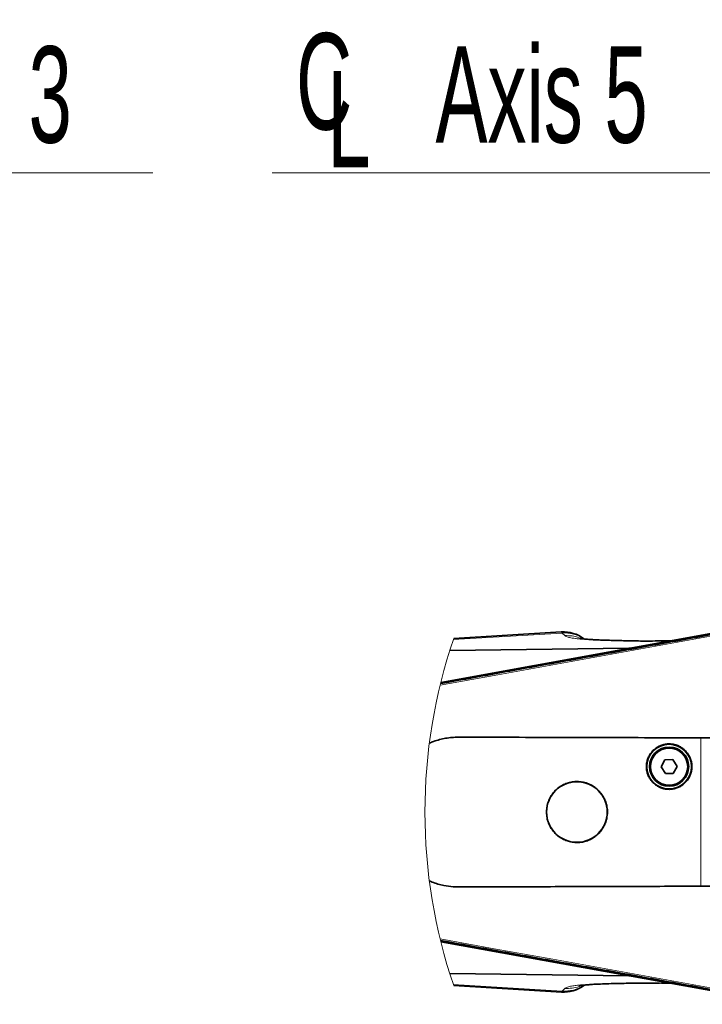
# Model space of a CAD drawing. Header units: millimetres. Extents: x 0 to 11920, y 0 to 8400.
# Tile 57 of 61: x 8958 to 9454, y 6205 to 6921. Entities that reach past the tile are written whole.
import ezdxf

# ---------------------------------------------------------------- set-up
doc = ezdxf.new("R2010")
doc.units = ezdxf.units.MM
doc.header["$LTSCALE"] = 20
doc.styles.add('SLDTEXTSTYLE0', font='TXT', dxfattribs={"width": 0.605})
doc.dimstyles.new('SLDDIMSTYLE3', dxfattribs={"dimtxt": 70, "dimasz": 70, "dimexe": 0, "dimexo": 0.0625, "dimgap": 17.5, "dimtad": 1, "dimdec": 1, "dimrnd": 1e-09, "dimzin": 12, "dimdsep": 46, "dimtxsty": 'SLDTEXTSTYLE0', "dimsah": 1, "dimcen": 0.09, "dimse1": 1, "dimsd1": 1, "dimadec": 0, "dimazin": 3, "dimtfac": 1, "dimtofl": 0, "dimtmove": 0, "dimatfit": 3, "dimfxl": 1, "dimfrac": 2, "dimtolj": 1, "dimtzin": 12, "dimarcsym": 0})

# ---------------------------------------------------------------- blocks, each defined once
blk = doc.blocks.new('SW_SYMBOL_MOD_CL')
at = {"color": 0, "linetype": 'Continuous', "lineweight": 0, "char_height": 15515, "attachment_point": 5, "style": 'SLDTEXTSTYLE0'}
for s, insert in [('C', (8000, 12000)), ('L', (12000, 6000))]:
    blk.add_mtext(s, dxfattribs=dict(at, insert=insert))
blk = doc.blocks.new('SW_NOTE_0_4')
at = {"color": 0, "linetype": 'Continuous', "lineweight": 0}
for p, q in [((0, 0), (331.11, 0)), ((331.11, 0), (0, 0)), ((0, 0), (331.11, 0)), ((331.11, 0), (0, 0)), ((0, 0), (331.11, 0)), ((331.11, 0), (0, 0))]:
    blk.add_line(p, q, dxfattribs=at)
at = {"color": 0, "linetype": 'Continuous', "lineweight": 0, "xscale": 0.004511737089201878, "yscale": 0.004511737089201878, "zscale": 0.004511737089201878}
blk.add_blockref('SW_SYMBOL_MOD_CL', (0.96, 11.75), dxfattribs=at)
at = {"color": 0, "linetype": 'Continuous', "lineweight": 0, "insert": (118.01, 91.86), "char_height": 70, "attachment_point": 1, "style": 'SLDTEXTSTYLE0'}
blk.add_mtext('Axis 3', dxfattribs=at)
blk = doc.blocks.new('SW_NOTE_0_5')
at = {"color": 0, "linetype": 'Continuous', "lineweight": 0}
for p, q in [((-333.33, 0), (0, 0)), ((0, 0), (-333.33, 0)), ((-333.33, 0), (0, 0)), ((0, 0), (-333.33, 0)), ((-333.33, 0), (0, 0)), ((0, 0), (-333.33, 0))]:
    blk.add_line(p, q, dxfattribs=at)
at = {"color": 0, "linetype": 'Continuous', "lineweight": 0, "xscale": 0.004511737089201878, "yscale": 0.004511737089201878, "zscale": 0.004511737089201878}
blk.add_blockref('SW_SYMBOL_MOD_CL', (-331.74, 11.75), dxfattribs=at)
at = {"color": 0, "linetype": 'Continuous', "lineweight": 0, "insert": (-214.69, 91.86), "char_height": 70, "attachment_point": 1, "style": 'SLDTEXTSTYLE0'}
blk.add_mtext('Axis 5', dxfattribs=at)
blk = doc.blocks.new('_D_6')
at = {"color": 7, "linetype": 'Continuous', "lineweight": 0}
for p, q in [((9992.47, 6447.89), (9992.47, 6592.77)), ((9992.47, 6562.77), (9608.13, 6562.77))]:
    blk.add_line(p, q, dxfattribs=at)
at = {"color": 7, "linetype": 'Continuous', "lineweight": 18}
blk.add_solid([(9992.47, 6562.77), (9922.47, 6572.77), (9922.47, 6552.77)], dxfattribs=at)
at = {"color": 7, "linetype": 'Continuous', "lineweight": 18, "insert": (9608.13, 6653.01), "char_height": 70, "attachment_point": 1, "style": 'SLDTEXTSTYLE0'}
blk.add_mtext('1820', dxfattribs=at)
blk = doc.blocks.new('_D_7')
at = {"color": 7, "linetype": 'Continuous', "lineweight": 0}
for p, q in [((9992.47, 6447.89), (9992.47, 6732.77)), ((9992.47, 6702.77), (9595.45, 6702.77))]:
    blk.add_line(p, q, dxfattribs=at)
at = {"color": 7, "linetype": 'Continuous', "lineweight": 18}
for centre, start, end in [((9715.56, 6756.49), 153.43495, 206.56505), ((9714.59, 6756.49), 333.43495, 26.56505)]:
    blk.add_arc(centre, 120.11, start, end, dxfattribs=at)
blk.add_solid([(9992.47, 6702.77), (9922.47, 6712.77), (9922.47, 6692.77)], dxfattribs=at)
at = {"color": 7, "linetype": 'Continuous', "lineweight": 18, "insert": (9608.13, 6793.01), "char_height": 70, "attachment_point": 1, "style": 'SLDTEXTSTYLE0'}
blk.add_mtext('1934', dxfattribs=at)

msp = doc.modelspace()

# ---------------------------------------------------------------- linework, layer by layer
at = {"color": 7, "linetype": 'Continuous', "lineweight": 35}
for p, q in [((9263.55, 6439.02), (9515.23, 6484.52)), ((9515.4, 6484.64), (9263.57, 6439.13)), ((9351.15, 6475.75), (9272.95, 6470.97)), ((9423.93, 6469.19), (9428.18, 6469.33)), ((9429.88, 6469.26), (9428.18, 6469.33)), ((9270.06, 6462.16), (9400.28, 6463.91)), ((9426.43, 6382.8), (9423.7, 6377.71)), ((9432.21, 6382.97), (9426.43, 6382.8)), ((9435.24, 6378.06), (9432.21, 6382.97)), ((9423.7, 6377.71), (9426.74, 6372.8)), ((9432.51, 6372.98), (9435.24, 6378.06)), ((9426.74, 6372.8), (9432.51, 6372.98)), ((9515.23, 6205.25), (9263.55, 6250.75)), ((9263.58, 6250.64), (9515.02, 6205.17)), ((9400.13, 6225.87), (9270.06, 6227.61)), ((9272.95, 6218.8), (9351.16, 6214.02)), ((9423.54, 6220.54), (9423.95, 6220.53)), ((9429.78, 6220.5), (9428.18, 6220.44))]:
    msp.add_line(p, q, dxfattribs=at)
at = {"color": 8, "linetype": 'Continuous', "lineweight": 18}
for p, q in [((9351.73, 6474.97), (9272.67, 6470.16)), ((9353.65, 6473.05), (9351.73, 6474.97)), ((9400.28, 6463.91), (9429.88, 6469.26)), ((9452.47, 6290.99), (9452.47, 6398.77)), ((9429.78, 6220.5), (9400.13, 6225.87)), ((9351.73, 6214.8), (9272.67, 6219.61)), ((9351.73, 6214.8), (9353.65, 6216.72))]:
    msp.add_line(p, q, dxfattribs=at)
at = {"color": 8, "linetype": 'Continuous', "lineweight": 18, "flags": 128}
for points in [[(9263.08, 6437.11), (9302.35, 6444.21), (9344.99, 6451.91), (9387.63, 6459.62), (9430.27, 6467.32), (9472.91, 6475.03), (9515.55, 6482.73)], [(9351.73, 6474.97), (9351.2, 6475.63), (9351.16, 6475.68)], [(9515.55, 6207.04), (9472.91, 6214.75), (9430.27, 6222.45), (9387.63, 6230.15), (9344.99, 6237.86), (9302.35, 6245.56), (9263.08, 6252.66)]]:
    msp.add_lwpolyline(points, dxfattribs=at)
at = {"color": 7, "linetype": 'Continuous', "lineweight": 35}
for centre, radius in [((9429.47, 6377.89), 16.25), ((9429.47, 6377.89), 14.25), ((9429.47, 6377.89), 13.5), ((9362.47, 6344.89), 22)]:
    msp.add_circle(centre, radius, dxfattribs=at)
at = {"color": 8, "linetype": 'Continuous', "lineweight": 18}
msp.add_circle((9429.47, 6377.89), 13.85, dxfattribs=at)
at = {"color": 7, "linetype": 'Continuous', "lineweight": 35}
for centre, radius, start, end in [((9352.63, 6450.79), 25, 53.24464, 93.38737), ((9430.02, 6472.51), 3.25, 267.63655, 279.9688), ((9400.07, 6470.99), 7.08, 271.6881, 280.95734), ((9399.92, 6218.78), 7.09, 79.0467, 88.30258), ((9352.63, 6238.98), 25, 266.62767, 306.73991), ((9429.92, 6217.26), 3.24, 80.02179, 92.36763)]:
    msp.add_arc(centre, radius, start, end, dxfattribs=at)
at = {"color": 7, "linetype": 'Continuous', "lineweight": 18}
msp.add_arc((9642.47, 6344.89), 390.44, 161.16047, 198.83953, dxfattribs=at)
at = {"color": 8, "linetype": 'Continuous', "lineweight": 18}
for centre, radius, start, end in [((9353.54, 6450.39), 24.65, 55.97095, 94.22794), ((9353.54, 6239.4), 24.67, 265.79114, 304.03963)]:
    msp.add_arc(centre, radius, start, end, dxfattribs=at)
at = {"color": 7, "linetype": 'Continuous', "lineweight": 35}
for points, knots in [([(9263.35, 6438.22), (9265.37, 6438.58), (9270.67, 6439.54), (9279.26, 6441.1), (9292.4, 6443.47), (9308.83, 6446.44), (9335.12, 6451.19), (9367.99, 6457.12), (9407.42, 6464.24), (9440.28, 6470.18), (9466.57, 6474.93), (9483.01, 6477.89), (9496.07, 6480.25), (9505.76, 6482), (9512.16, 6483.16), (9515.36, 6483.74)], [0, 0, 0, 0, 0.0240012, 0.063121, 0.1022419, 0.1804807, 0.2587205, 0.4151996, 0.5716788, 0.7281584, 0.8063985, 0.8846386, 0.9237587, 0.9618791, 1, 1, 1, 1]), ([(9423.93, 6469.25), (9422.98, 6469.23), (9419.55, 6469.16), (9413.94, 6469.13), (9407.39, 6469.17), (9401.66, 6469.27), (9396.24, 6469.41), (9391.12, 6469.53), (9386.19, 6469.65), (9381.74, 6469.79), (9377.62, 6469.96), (9373.82, 6470.15), (9370.73, 6470.37), (9368.35, 6470.59), (9366.74, 6470.78), (9365.66, 6470.92), (9365.11, 6471.02), (9364.92, 6471.03), (9364.87, 6471.04)], [0, 0, 0, 0, 0.0481833, 0.1740118, 0.2844706, 0.3805573, 0.4651551, 0.5593289, 0.6407467, 0.7152195, 0.7854328, 0.8499606, 0.9080567, 0.9425987, 0.9715733, 0.9902545, 0.997724, 1, 1, 1, 1]), ([(9452.47, 6398.77), (9440.33, 6398.82), (9416.05, 6398.91), (9379.63, 6399.02), (9343.24, 6399.11), (9313.88, 6399.2), (9291.56, 6399.18), (9279.84, 6399.36), (9271.67, 6399.14), (9267.1, 6398.57), (9262.67, 6397.53), (9258.69, 6396.38), (9256.28, 6395.36), (9255.25, 6394.92)], [0, 0, 0, 0, 0.184129, 0.368257, 0.552256, 0.736076, 0.813459, 0.890762, 0.913956, 0.937266, 0.960447, 0.982982, 1, 1, 1, 1]), ([(9452.47, 6398.77), (9476.75, 6398.62), (9507.69, 6398.44), (9538.63, 6398.41), (9545.28, 6398.4)], [0, 0, 0, 0, 0.784896, 1, 1, 1, 1]), ([(9445.62, 6374.43), (9445.79, 6375.58), (9446.11, 6377.65), (9445.82, 6380.67), (9445.13, 6383.38), (9443.98, 6385.92), (9442.43, 6388.25), (9440.5, 6390.27), (9438.27, 6391.95), (9435.78, 6393.22), (9433.12, 6394.07), (9430.35, 6394.44), (9427.56, 6394.36), (9424.82, 6393.8), (9422.22, 6392.8), (9419.82, 6391.36), (9417.69, 6389.55), (9415.9, 6387.4), (9414.49, 6384.99), (9413.52, 6382.37), (9412.99, 6379.63), (9412.93, 6376.83), (9413.34, 6374.07), (9414.22, 6371.42), (9415.51, 6368.94), (9417.22, 6366.73), (9419.26, 6364.82), (9421.6, 6363.3), (9424.16, 6362.18), (9426.87, 6361.51), (9429.66, 6361.3), (9432.44, 6361.57), (9435.14, 6362.29), (9437.67, 6363.47), (9439.98, 6365.05), (9441.98, 6366.99), (9443.63, 6369.25), (9444.9, 6371.74), (9445.38, 6373.54), (9445.62, 6374.43)], [0, 0, 0, 0, 0.033504, 0.060357, 0.08721, 0.114064, 0.140917, 0.167768, 0.194618, 0.221465, 0.248311, 0.275153, 0.301995, 0.328836, 0.355676, 0.382519, 0.409362, 0.436209, 0.463056, 0.489906, 0.516756, 0.543607, 0.570459, 0.59731, 0.62416, 0.65101, 0.67786, 0.704708, 0.731556, 0.758402, 0.785248, 0.81209, 0.838933, 0.865774, 0.892616, 0.91946, 0.946304, 0.973152, 1, 1, 1, 1]), ([(9384.16, 6340.26), (9384.4, 6341.8), (9384.82, 6344.57), (9384.43, 6348.62), (9383.51, 6352.25), (9381.97, 6355.67), (9379.89, 6358.78), (9377.3, 6361.5), (9374.31, 6363.75), (9370.97, 6365.46), (9367.4, 6366.59), (9363.69, 6367.1), (9359.95, 6366.99), (9356.28, 6366.23), (9352.78, 6364.89), (9349.56, 6362.96), (9346.7, 6360.53), (9344.31, 6357.65), (9342.42, 6354.41), (9341.11, 6350.9), (9340.4, 6347.22), (9340.33, 6343.47), (9340.87, 6339.77), (9342.04, 6336.21), (9343.78, 6332.9), (9346.06, 6329.93), (9348.8, 6327.37), (9351.94, 6325.32), (9355.37, 6323.82), (9359.01, 6322.92), (9362.75, 6322.64), (9366.48, 6323), (9370.1, 6323.97), (9373.5, 6325.55), (9376.59, 6327.66), (9379.28, 6330.27), (9381.49, 6333.3), (9383.2, 6336.64), (9383.84, 6339.05), (9384.16, 6340.26)], [0, 0, 0, 0, 0.033512, 0.06036, 0.087207, 0.114054, 0.140899, 0.167741, 0.194581, 0.221421, 0.248259, 0.275101, 0.301941, 0.328791, 0.355642, 0.382501, 0.409364, 0.436226, 0.463092, 0.489944, 0.516798, 0.543633, 0.570466, 0.597291, 0.624112, 0.650941, 0.677767, 0.704611, 0.731453, 0.758309, 0.785166, 0.812025, 0.838887, 0.865741, 0.892599, 0.91945, 0.946303, 0.973151, 1, 1, 1, 1]), ([(9255.25, 6294.86), (9255.94, 6294.56), (9257.98, 6293.65), (9261.53, 6292.54), (9266.57, 6291.28), (9272.53, 6290.5), (9281.61, 6290.47), (9297.4, 6290.59), (9319.89, 6290.58), (9346.6, 6290.66), (9373.18, 6290.73), (9408.41, 6290.83), (9434.85, 6290.93), (9452.47, 6290.99)], [0, 0, 0, 0, 0.01146, 0.033799, 0.056296, 0.0902095, 0.1246271, 0.1939271, 0.3296823, 0.4656447, 0.5991265, 0.7326837, 1, 1, 1, 1]), ([(9545.28, 6291.36), (9534.51, 6291.34), (9503.58, 6291.27), (9472.64, 6291.1), (9452.47, 6290.99)], [0, 0, 0, 0, 0.348102, 1, 1, 1, 1]), ([(9515.36, 6206.03), (9512.08, 6206.62), (9505.51, 6207.81), (9492.37, 6210.18), (9469.37, 6214.34), (9436.51, 6220.27), (9397.09, 6227.4), (9364.23, 6233.33), (9337.95, 6238.08), (9318.24, 6241.63), (9301.81, 6244.6), (9288.67, 6246.97), (9278.88, 6248.74), (9270.44, 6250.27), (9265.29, 6251.2), (9263.35, 6251.55)], [0, 0, 0, 0, 0.039111, 0.078222, 0.156443, 0.312884, 0.469326, 0.625767, 0.703988, 0.782208, 0.860428, 0.899538, 0.938649, 0.97689, 1, 1, 1, 1]), ([(9364.8, 6218.71), (9364.89, 6218.72), (9365.24, 6218.76), (9366.06, 6218.9), (9367.55, 6219.09), (9369.84, 6219.33), (9373.06, 6219.59), (9377.35, 6219.83), (9382.78, 6220.05), (9388.48, 6220.2), (9394.2, 6220.33), (9399.75, 6220.46), (9405.34, 6220.59), (9410.99, 6220.64), (9416.6, 6220.64), (9420.49, 6220.59), (9422.48, 6220.56)], [0, 0, 0, 0, 0.004667, 0.018498, 0.043416, 0.082488, 0.137917, 0.211465, 0.305563, 0.420234, 0.507434, 0.602866, 0.708738, 0.797867, 0.89624, 1, 1, 1, 1]), ([(9428.18, 6220.44), (9427.34, 6220.42), (9426.12, 6220.39), (9424.9, 6220.49), (9424.52, 6220.52)], [0, 0, 0, 0, 0.687804, 1, 1, 1, 1])]:
    msp.add_open_spline(points, degree=3, knots=knots, dxfattribs=at)
at = {"color": 8, "linetype": 'Continuous', "lineweight": 18}
for points, knots in [([(9428.18, 6469.33), (9425.83, 6469.27), (9421.15, 6469.16), (9414.17, 6469.1), (9407.42, 6469.12), (9400.91, 6469.22), (9394.59, 6469.38), (9388.59, 6469.51), (9383.23, 6469.64), (9378.69, 6469.78), (9374.69, 6469.94), (9370.91, 6470.13), (9367.36, 6470.37), (9364.19, 6470.64), (9361.48, 6470.95), (9359.2, 6471.27), (9357.05, 6471.7), (9355.14, 6472.1), (9354.06, 6472.79), (9353.65, 6473.05)], [0, 0, 0, 0, 0.094141, 0.187321, 0.279552, 0.364236, 0.448175, 0.532526, 0.604518, 0.6628, 0.71466, 0.764916, 0.81396, 0.857122, 0.892542, 0.92319, 0.94911, 0.980618, 1, 1, 1, 1]), ([(9353.65, 6473.05), (9355.41, 6473.05), (9358.93, 6473.05), (9362.79, 6472.24), (9364.66, 6471.27), (9364.96, 6471.11)], [0, 0, 0, 0, 0.456215, 0.911408, 1, 1, 1, 1]), ([(9353.65, 6216.72), (9353.89, 6216.9), (9354.47, 6217.32), (9355.7, 6217.73), (9357.1, 6218.1), (9358.66, 6218.4), (9360.27, 6218.65), (9362.08, 6218.89), (9364.11, 6219.12), (9366.36, 6219.32), (9368.84, 6219.5), (9371.47, 6219.67), (9374.16, 6219.8), (9376.93, 6219.92), (9379.85, 6220.03), (9383.82, 6220.15), (9389.42, 6220.28), (9396.37, 6220.43), (9404.07, 6220.62), (9411.87, 6220.68), (9419.99, 6220.63), (9425.44, 6220.51), (9428.18, 6220.44)], [0, 0, 0, 0, 0.011734, 0.028638, 0.051141, 0.07021, 0.091929, 0.11632, 0.143398, 0.173582, 0.206792, 0.243034, 0.278993, 0.314805, 0.353839, 0.396094, 0.473675, 0.578122, 0.6747, 0.78184, 0.890266, 1, 1, 1, 1]), ([(9365.17, 6218.76), (9364.8, 6218.57), (9362.87, 6217.56), (9358.93, 6216.71), (9355.41, 6216.72), (9353.65, 6216.72)], [0, 0, 0, 0, 0.106358, 0.552677, 1, 1, 1, 1]), ([(9351.16, 6214.1), (9351.17, 6214.11), (9351.36, 6214.34), (9351.55, 6214.58), (9351.73, 6214.8)], [0, 0, 0, 0, 0.0431, 1, 1, 1, 1])]:
    msp.add_open_spline(points, degree=3, knots=knots, dxfattribs=at)

# ---------------------------------------------------------------- block references
at = {"color": 7, "linetype": 'Continuous', "lineweight": 0}
for name, p in [('SW_NOTE_0_4', (8723.33, 6809.44)), ('SW_NOTE_0_5', (9474.44, 6809.44))]:
    msp.add_blockref(name, p, dxfattribs=at)

# ---------------------------------------------------------------- dimensions: what is measured, and where the dimension line sits
at = {"color": 7, "linetype": 'Continuous', "lineweight": 18}
dim = msp.add_linear_dim(base=(8172.47, 6702.77), p1=(9992.47, 6443.89), p2=(8172.47, 6397.39), text='(<>)', dimstyle='SLDDIMSTYLE3', dxfattribs=at)
dim.commit()
dim.dimension.update_dxf_attribs({"geometry": '_D_7', "text_midpoint": (9715.08, 6702.77), "dimtype": 160})
dim = msp.add_linear_dim(base=(9992.47, 6562.77), p1=(8172.47, 6397.39), p2=(9992.47, 6443.89), dimstyle='SLDDIMSTYLE3', dxfattribs=at)
dim.commit()
dim.dimension.update_dxf_attribs({"geometry": '_D_6', "text_midpoint": (9715.08, 6562.77), "dimtype": 160})

doc.saveas('drawing.dxf')
